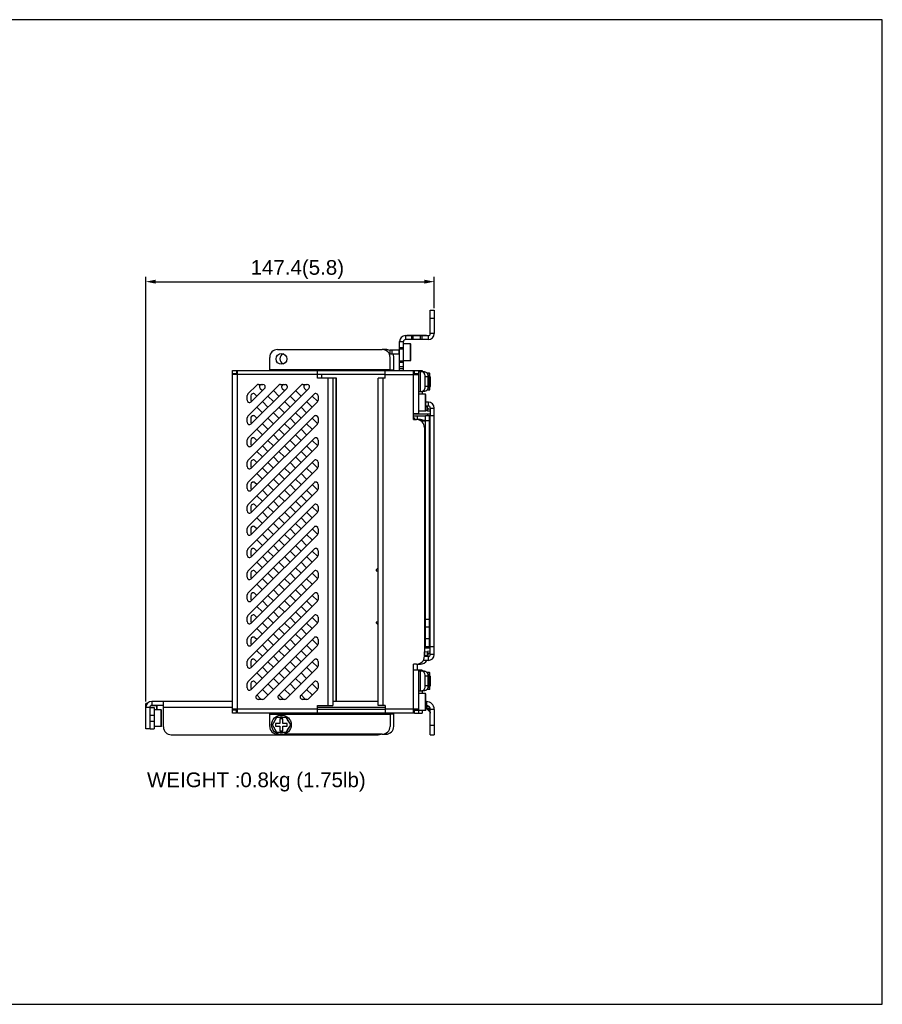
# Model space of a CAD drawing. Header units: millimetres. Extents: x 5740 to 7888, y -1457 to 417.
# Tile 55 of 120: x 6298 to 6739, y -151 to 352. Entities that reach past the tile are written whole.
import ezdxf

# ---------------------------------------------------------------- set-up
doc = ezdxf.new("R2010")
doc.units = ezdxf.units.MM
doc.header["$LTSCALE"] = 23.1
doc.header["$PDMODE"] = 3
doc.header["$PDSIZE"] = 0.31
doc.layers.get('0').update_dxf_attribs({"linetype": 'CONTINUOUS'})
doc.layers.get('Defpoints').update_dxf_attribs({"linetype": 'CONTINUOUS'})
doc.layers.add('TEXT', color=7, linetype='CONTINUOUS')
doc.styles.get("Standard").update_dxf_attribs({"font": 'arial.ttf'})
doc.dimstyles.new('DIMSTYLE_2$0', dxfattribs={"dimtxt": 2.5, "dimasz": 3, "dimexe": 0.18, "dimexo": 0.0625, "dimgap": 0.09, "dimtad": 1, "dimdec": 0, "dimdsep": 46, "dimtxsty": 'Standard', "dimblk": '_FILLED', "dimcen": 0.09, "dimadec": 0, "dimazin": 0, "dimtp": 0.01, "dimtm": 0.01, "dimtfac": 1, "dimtdec": 0, "dimtofl": 0, "dimtmove": 0, "dimatfit": 3, "dimldrblk": '_FILLED', "dimfxl": 0, "dimtolj": 1, "dimarcsym": 0})

# ---------------------------------------------------------------- blocks, each defined once
blk = doc.blocks.new('_FILLED')
at = {"color": 0, "linetype": 'ByBlock'}
blk.add_solid([(0, 0), (-1, 0.2), (-1, -0.2)], dxfattribs=at)
blk = doc.blocks.new('*D476')
at = {"color": 0, "linetype": 'Continuous', "lineweight": -2}
for p, q in [((6362.51, 4.07), (6362.51, 221.09)), ((6367.51, 218.59), (6504.91, 218.59)), ((6509.91, 205.02), (6509.91, 221.09))]:
    blk.add_line(p, q, dxfattribs=at)
at = {"layer": 'Defpoints', "color": 0, "linetype": 'Continuous'}
for p in [(6509.91, 218.59), (6509.91, 204.02), (6362.51, 3.07)]:
    blk.add_point(p, dxfattribs=at)
at = {"color": 0, "linetype": 'Continuous', "lineweight": -2, "xscale": 5, "yscale": 5, "zscale": 5, "rotation": 180}
blk.add_blockref('_FILLED', (6362.51, 218.59), dxfattribs=at)
at = {"color": 0, "linetype": 'Continuous', "lineweight": -2, "xscale": 5, "yscale": 5, "zscale": 5}
blk.add_blockref('_FILLED', (6509.91, 218.59), dxfattribs=at)
at = {"color": 0, "linetype": 'Continuous', "insert": (6439.94, 224.76), "char_height": 7.5, "attachment_point": 5}
blk.add_mtext('\\A1;147.4(5.8)', dxfattribs=at)

msp = doc.modelspace()

# ---------------------------------------------------------------- linework, layer by layer
at = {"color": 0}
for p, q in [((6507.914, 192.025), (6507.914, 204.025)), ((6507.914, 204.025), (6509.914, 204.025)), ((6509.914, 204.025), (6509.914, 192.025)), ((6507.914, 200.025), (6509.914, 200.025)), ((6495.914, 191.225), (6495.914, 191.025)), ((6495.914, 191.225), (6505.914, 191.225)), ((6496.914, 191.225), (6496.914, 191.025)), ((6504.914, 191.225), (6504.914, 191.025)), ((6505.914, 191.225), (6505.914, 191.025)), ((6509.914, 192.025), (6507.914, 192.025)), ((6492.214, 173.125), (6492.214, 188.025)), ((6492.214, 188.025), (6494.214, 188.025)), ((6494.214, 173.125), (6494.214, 188.025)), ((6497.814, 186.845), (6494.214, 186.845)), ((6495.214, 191.025), (6495.214, 189.025)), ((6495.214, 191.025), (6506.914, 191.025)), ((6506.914, 189.025), (6495.214, 189.025)), ((6497.814, 178.205), (6497.814, 186.845)), ((6498.014, 186.645), (6497.814, 186.845)), ((6498.014, 178.405), (6498.014, 186.645)), ((6498.414, 189.025), (6498.414, 191.025)), ((6499.214, 189.025), (6499.214, 191.025)), ((6502.914, 189.025), (6502.914, 191.025)), ((6503.714, 189.025), (6503.714, 191.025)), ((6506.914, 189.025), (6506.914, 191.025)), ((6429.814, 183.925), (6483.314, 183.925)), ((6485.214, 183.925), (6483.314, 183.925)), ((6487.214, 183.525), (6487.214, 181.525)), ((6492.014, 183.525), (6487.214, 183.525)), ((6492.014, 181.525), (6487.214, 181.525)), ((6488.214, 183.525), (6488.214, 181.525)), ((6492.014, 181.525), (6492.014, 183.525)), ((6494.214, 184.825), (6492.214, 184.825)), ((6494.214, 184.025), (6492.214, 184.025)), ((6425.814, 173.125), (6425.814, 179.925)), ((6487.314, 173.125), (6487.314, 179.925)), ((6489.214, 173.125), (6489.214, 179.925)), ((6494.214, 178.025), (6492.214, 178.025)), ((6494.214, 177.225), (6492.214, 177.225)), ((6497.814, 178.205), (6494.214, 178.205)), ((6497.814, 178.205), (6498.014, 178.405)), ((6406.814, -1.875), (6406.814, 173.125)), ((6406.814, 173.125), (6408.814, 173.125)), ((6406.814, 171.625), (6408.814, 171.625)), ((6450.314, 171.125), (6406.814, 171.125)), ((6408.814, 173.125), (6408.814, 171.125)), ((6408.814, 173.125), (6409.314, 173.125)), ((6409.314, -1.875), (6409.314, 173.125)), ((6409.314, 173.125), (6499.314, 173.125)), ((6487.314, 173.625), (6425.814, 173.625)), ((6450.314, 169.225), (6450.314, 173.125)), ((6484.814, 171.125), (6450.314, 171.125)), ((6452.214, 171.125), (6452.214, 169.225)), ((6484.814, 169.225), (6484.814, 173.125)), ((6484.814, 171.125), (6501.814, 171.125)), ((6487.314, 173.625), (6489.214, 173.625)), ((6494.214, 175.025), (6492.214, 175.025)), ((6494.214, 174.025), (6492.214, 174.025)), ((6499.314, 148.125), (6499.314, 173.125)), ((6499.314, 173.125), (6499.814, 173.125)), ((6499.314, 172.525), (6499.814, 172.525)), ((6499.814, 171.125), (6499.814, 173.125)), ((6499.814, 173.125), (6501.814, 173.125)), ((6499.814, 171.625), (6501.814, 171.625)), ((6501.814, 173.125), (6501.814, 151.125)), ((6501.814, 173.125), (6503.714, 173.125)), ((6503.581, 172.525), (6501.814, 172.525)), ((6502.692, 172.525), (6502.692, 162.525)), ((6504.996, 172.525), (6503.581, 172.525)), ((6503.714, 173.125), (6503.714, 172.525)), ((6507.414, 171.845), (6506.205, 171.845)), ((6507.414, 163.205), (6507.414, 171.845)), ((6507.614, 171.645), (6507.414, 171.845)), ((6507.614, 163.405), (6507.614, 171.645)), ((6420.096, 166.125), (6422.358, 166.125)), ((6431.409, 166.125), (6433.672, 166.125)), ((6442.723, 166.125), (6444.986, 166.125)), ((6458.056, 169.225), (6450.314, 169.225)), ((6455.556, 169.225), (6455.556, 2.025)), ((6458.056, 169.225), (6458.056, 2.025)), ((6459.956, 169.225), (6458.056, 169.225)), ((6459.87, 4.025), (6459.87, 169.225)), ((6459.956, 4.025), (6459.956, 169.225)), ((6481.314, 2.025), (6481.314, 169.225)), ((6484.814, 169.225), (6481.314, 169.225)), ((6483.814, 2.025), (6483.814, 169.225)), ((6505.349, 165.025), (6505.349, 170.025)), ((6506.763, 170.025), (6505.349, 170.025)), ((6506.763, 165.025), (6506.763, 170.025)), ((6507.614, 170.025), (6508.014, 170.025)), ((6508.014, 165.025), (6508.014, 170.025)), ((6414.665, 161.191), (6419.247, 165.773)), ((6414.665, 149.878), (6430.561, 165.773)), ((6414.665, 138.564), (6441.875, 165.773)), ((6414.665, 127.25), (6448.507, 161.092)), ((6423.207, 164.076), (6416.362, 157.232)), ((6434.521, 164.076), (6416.362, 145.918)), ((6445.834, 164.076), (6416.362, 134.604)), ((6419.245, 160.114), (6418.262, 161.096)), ((6420.939, 164.076), (6422.073, 162.942)), ((6430.558, 160.114), (6427.73, 162.942)), ((6432.253, 164.076), (6433.387, 162.942)), ((6441.872, 160.114), (6439.044, 162.942)), ((6443.566, 164.076), (6444.7, 162.942)), ((6501.814, 162.525), (6503.581, 162.525)), ((6505.414, 161.045), (6501.814, 161.045)), ((6504.996, 162.525), (6503.581, 162.525)), ((6503.714, 162.525), (6503.714, 161.045)), ((6506.763, 165.025), (6505.349, 165.025)), ((6505.414, 152.405), (6505.414, 161.045)), ((6505.614, 160.845), (6505.414, 161.045)), ((6507.414, 163.205), (6506.205, 163.205)), ((6507.414, 163.205), (6507.614, 163.405)), ((6507.614, 165.025), (6508.014, 165.025)), ((6414.314, 158.08), (6414.314, 160.343)), ((6416.214, 160.248), (6416.214, 157.985)), ((6450.204, 157.132), (6416.362, 123.291)), ((6424.901, 154.457), (6422.073, 157.286)), ((6424.901, 160.114), (6427.73, 157.286)), ((6436.215, 154.457), (6433.387, 157.286)), ((6436.215, 160.114), (6439.044, 157.286)), ((6447.529, 154.457), (6444.7, 157.286)), ((6447.529, 160.114), (6450.357, 157.286)), ((6450.556, 160.244), (6450.556, 157.981)), ((6505.614, 152.605), (6505.614, 160.845)), ((6506.914, 157.025), (6505.614, 157.025)), ((6506.914, 155.025), (6506.914, 157.025)), ((6419.245, 154.457), (6422.073, 151.629)), ((6430.558, 148.8), (6427.73, 151.629)), ((6430.558, 154.457), (6433.387, 151.629)), ((6441.872, 148.8), (6439.044, 151.629)), ((6441.872, 154.457), (6444.7, 151.629)), ((6501.814, 151.125), (6499.314, 151.125)), ((6505.414, 152.405), (6501.814, 152.405)), ((6501.914, 152.405), (6501.914, 150.825)), ((6505.614, 152.605), (6505.414, 152.405)), ((6506.414, 152.725), (6505.611, 152.704)), ((6506.914, 155.025), (6505.614, 155.025)), ((6505.614, 154.704), (6506.414, 154.725)), ((6506.414, 152.417), (6506.414, 154.725)), ((6507.914, 153.29), (6506.414, 153.368)), ((6507.914, 152.339), (6506.414, 152.417)), ((6507.914, 154.025), (6509.914, 154.025)), ((6507.914, 154.025), (6507.914, 150.825)), ((6509.914, 28.025), (6509.914, 154.025)), ((6414.314, 146.766), (6414.314, 149.029)), ((6414.665, 115.937), (6448.507, 149.779)), ((6416.214, 148.934), (6416.214, 146.671)), ((6419.245, 148.8), (6418.262, 149.783)), ((6424.901, 143.143), (6422.073, 145.972)), ((6424.901, 148.8), (6427.73, 145.972)), ((6436.215, 143.143), (6433.387, 145.972)), ((6436.215, 148.8), (6439.044, 145.972)), ((6447.529, 143.143), (6444.7, 145.972)), ((6447.529, 148.8), (6450.357, 145.972)), ((6450.556, 148.93), (6450.556, 146.667)), ((6507.914, 150.825), (6499.314, 150.825)), ((6505.414, 149.825), (6499.314, 149.825)), ((6499.314, 149.025), (6499.914, 149.025)), ((6499.314, 148.125), (6500.914, 148.125)), ((6499.914, 149.025), (6499.914, 148.125)), ((6501.214, 149.825), (6501.214, 148.125)), ((6502.814, 148.125), (6501.214, 148.125)), ((6505.414, 147.225), (6503.437, 147.225)), ((6509.914, 150.025), (6505.414, 150.025)), ((6505.414, 32.025), (6505.414, 150.025)), ((6507.414, 147.525), (6505.414, 147.525)), ((6506.492, 150.825), (6506.492, 150.025)), ((6507.414, 32.025), (6507.414, 150.025)), ((6507.614, 150.025), (6507.614, 32.025)), ((6507.714, 32.025), (6507.714, 150.025)), ((6507.914, 150.825), (6507.914, 150.025)), ((6450.204, 145.819), (6416.362, 111.977)), ((6419.245, 143.143), (6422.073, 140.315)), ((6430.558, 143.143), (6433.387, 140.315)), ((6441.872, 143.143), (6444.7, 140.315)), ((6504.914, 144.125), (6504.914, 27.125)), ((6505.414, 141.825), (6504.914, 141.825)), ((6414.314, 135.453), (6414.314, 137.716)), ((6414.665, 104.623), (6448.507, 138.465)), ((6416.214, 137.62), (6416.214, 135.358)), ((6419.245, 137.487), (6418.262, 138.469)), ((6424.901, 137.487), (6427.73, 134.658)), ((6430.558, 137.487), (6427.73, 140.315)), ((6436.215, 137.487), (6439.044, 134.658)), ((6441.872, 137.487), (6439.044, 140.315)), ((6447.529, 137.487), (6450.357, 134.658)), ((6450.556, 137.616), (6450.556, 135.354)), ((6450.204, 134.505), (6416.362, 100.663)), ((6419.245, 131.83), (6422.073, 129.001)), ((6424.901, 131.83), (6422.073, 134.658)), ((6430.558, 131.83), (6433.387, 129.001)), ((6436.215, 131.83), (6433.387, 134.658)), ((6441.872, 131.83), (6444.7, 129.001)), ((6447.529, 131.83), (6444.7, 134.658)), ((6414.314, 124.139), (6414.314, 126.402)), ((6414.665, 93.309), (6448.507, 127.151)), ((6416.214, 126.307), (6416.214, 124.044)), ((6419.245, 126.173), (6418.262, 127.155)), ((6424.901, 126.173), (6427.73, 123.344)), ((6430.558, 126.173), (6427.73, 129.001)), ((6436.215, 126.173), (6439.044, 123.344)), ((6441.872, 126.173), (6439.044, 129.001)), ((6447.529, 126.173), (6450.357, 123.344)), ((6450.556, 126.303), (6450.556, 124.04)), ((6450.204, 123.191), (6416.362, 89.349)), ((6424.901, 120.516), (6422.073, 123.344)), ((6436.215, 120.516), (6433.387, 123.344)), ((6447.529, 120.516), (6444.7, 123.344)), ((6414.665, 81.996), (6448.507, 115.837)), ((6419.245, 114.859), (6418.262, 115.842)), ((6419.245, 120.516), (6422.073, 117.688)), ((6430.558, 114.859), (6427.73, 117.688)), ((6430.558, 120.516), (6433.387, 117.688)), ((6441.872, 114.859), (6439.044, 117.688)), ((6441.872, 120.516), (6444.7, 117.688)), ((6414.314, 112.825), (6414.314, 115.088)), ((6416.214, 114.993), (6416.214, 112.73)), ((6450.204, 111.878), (6416.362, 78.036)), ((6424.901, 109.202), (6422.073, 112.031)), ((6424.901, 114.859), (6427.73, 112.031)), ((6436.215, 109.202), (6433.387, 112.031)), ((6436.215, 114.859), (6439.044, 112.031)), ((6447.529, 109.202), (6444.7, 112.031)), ((6447.529, 114.859), (6450.357, 112.031)), ((6450.556, 114.989), (6450.556, 112.726)), ((6419.245, 109.202), (6422.073, 106.374)), ((6430.558, 103.545), (6427.73, 106.374)), ((6430.558, 109.202), (6433.387, 106.374)), ((6441.872, 103.545), (6439.044, 106.374)), ((6441.872, 109.202), (6444.7, 106.374)), ((6505.414, 109.025), (6504.914, 109.025)), ((6414.314, 101.512), (6414.314, 103.774)), ((6414.665, 70.682), (6448.507, 104.524)), ((6416.214, 103.679), (6416.214, 101.417)), ((6419.245, 103.545), (6418.262, 104.528)), ((6424.901, 97.889), (6422.073, 100.717)), ((6424.901, 103.545), (6427.73, 100.717)), ((6436.215, 97.889), (6433.387, 100.717)), ((6436.215, 103.545), (6439.044, 100.717)), ((6447.529, 97.889), (6444.7, 100.717)), ((6447.529, 103.545), (6450.357, 100.717)), ((6450.556, 103.675), (6450.556, 101.412)), ((6505.414, 103.625), (6504.914, 103.625)), ((6450.204, 100.564), (6416.362, 66.722)), ((6419.245, 97.889), (6422.073, 95.06)), ((6430.558, 97.889), (6433.387, 95.06)), ((6441.872, 97.889), (6444.7, 95.06)), ((6505.414, 97.225), (6504.914, 97.225)), ((6414.314, 90.198), (6414.314, 92.461)), ((6414.665, 59.368), (6448.507, 93.21)), ((6416.214, 92.366), (6416.214, 90.103)), ((6419.245, 92.232), (6418.262, 93.214)), ((6424.901, 92.232), (6427.73, 89.403)), ((6430.558, 92.232), (6427.73, 95.06)), ((6436.215, 92.232), (6439.044, 89.403)), ((6441.872, 92.232), (6439.044, 95.06)), ((6447.529, 92.232), (6450.357, 89.403)), ((6450.556, 92.361), (6450.556, 90.099)), ((6505.414, 91.825), (6504.914, 91.825)), ((6450.204, 89.25), (6416.362, 55.408)), ((6419.245, 86.575), (6422.073, 83.747)), ((6424.901, 86.575), (6422.073, 89.403)), ((6430.558, 86.575), (6433.387, 83.747)), ((6436.215, 86.575), (6433.387, 89.403)), ((6441.872, 86.575), (6444.7, 83.747)), ((6447.529, 86.575), (6444.7, 89.403)), ((6414.314, 78.884), (6414.314, 81.147)), ((6414.665, 48.054), (6448.507, 81.896)), ((6416.214, 81.052), (6416.214, 78.789)), ((6419.245, 80.918), (6418.262, 81.9)), ((6424.901, 80.918), (6427.73, 78.09)), ((6430.558, 80.918), (6427.73, 83.747)), ((6436.215, 80.918), (6439.044, 78.09)), ((6441.872, 80.918), (6439.044, 83.747)), ((6447.529, 80.918), (6450.357, 78.09)), ((6450.556, 81.048), (6450.556, 78.785)), ((6450.204, 77.937), (6416.362, 44.095)), ((6424.901, 75.261), (6422.073, 78.09)), ((6436.215, 75.261), (6433.387, 78.09)), ((6447.529, 75.261), (6444.7, 78.09)), ((6414.665, 36.741), (6448.507, 70.583)), ((6419.245, 69.604), (6418.262, 70.587)), ((6419.245, 75.261), (6422.073, 72.433)), ((6430.558, 69.604), (6427.73, 72.433)), ((6430.558, 75.261), (6433.387, 72.433)), ((6441.872, 69.604), (6439.044, 72.433)), ((6441.872, 75.261), (6444.7, 72.433)), ((6480.305, 71.295), (6481.314, 72.405)), ((6480.305, 71.295), (6480.305, 70.787)), ((6480.305, 70.787), (6481.314, 70.787)), ((6414.314, 67.571), (6414.314, 69.833)), ((6416.214, 69.738), (6416.214, 67.475)), ((6450.204, 66.623), (6416.362, 32.781)), ((6424.901, 63.948), (6422.073, 66.776)), ((6424.901, 69.604), (6427.73, 66.776)), ((6436.215, 63.948), (6433.387, 66.776)), ((6436.215, 69.604), (6439.044, 66.776)), ((6447.529, 63.948), (6444.7, 66.776)), ((6447.529, 69.604), (6450.357, 66.776)), ((6450.556, 69.734), (6450.556, 67.471)), ((6419.245, 63.948), (6422.073, 61.119)), ((6430.558, 58.291), (6427.73, 61.119)), ((6430.558, 63.948), (6433.387, 61.119)), ((6441.872, 58.291), (6439.044, 61.119)), ((6441.872, 63.948), (6444.7, 61.119)), ((6414.314, 56.257), (6414.314, 58.52)), ((6414.665, 25.427), (6448.507, 59.269)), ((6416.214, 58.424), (6416.214, 56.162)), ((6419.245, 58.291), (6418.262, 59.273)), ((6424.901, 52.634), (6422.073, 55.462)), ((6424.901, 58.291), (6427.73, 55.462)), ((6436.215, 52.634), (6433.387, 55.462)), ((6436.215, 58.291), (6439.044, 55.462)), ((6447.529, 52.634), (6444.7, 55.462)), ((6447.529, 58.291), (6450.357, 55.462)), ((6450.556, 58.42), (6450.556, 56.158)), ((6450.204, 55.309), (6416.362, 21.467)), ((6419.245, 52.634), (6422.073, 49.805)), ((6430.558, 52.634), (6433.387, 49.805)), ((6441.872, 52.634), (6444.7, 49.805)), ((6414.314, 44.943), (6414.314, 47.206)), ((6414.665, 14.113), (6448.507, 47.955)), ((6416.214, 47.111), (6416.214, 44.848)), ((6419.245, 46.977), (6418.262, 47.959)), ((6424.901, 46.977), (6427.73, 44.149)), ((6430.558, 46.977), (6427.73, 49.805)), ((6436.215, 46.977), (6439.044, 44.149)), ((6441.872, 46.977), (6439.044, 49.805)), ((6447.529, 46.977), (6450.357, 44.149)), ((6450.556, 47.107), (6450.556, 44.844)), ((6507.414, 46.025), (6505.414, 46.025)), ((6450.204, 43.995), (6416.362, 10.153)), ((6419.245, 41.32), (6422.073, 38.492)), ((6424.901, 41.32), (6422.073, 44.149)), ((6430.558, 41.32), (6433.387, 38.492)), ((6436.215, 41.32), (6433.387, 44.149)), ((6441.872, 41.32), (6444.7, 38.492)), ((6447.529, 41.32), (6444.7, 44.149)), ((6481.314, 44.498), (6480.305, 44.498)), ((6480.305, 44.498), (6480.305, 44.244)), ((6480.305, 44.244), (6481.314, 43.135)), ((6507.414, 42.025), (6505.414, 42.025)), ((6414.314, 33.629), (6414.314, 35.892)), ((6416.214, 35.797), (6416.214, 33.534)), ((6419.245, 35.663), (6418.262, 36.646)), ((6419.039, 7.173), (6448.507, 36.641)), ((6424.901, 35.663), (6427.73, 32.835)), ((6430.558, 35.663), (6427.73, 38.492)), ((6436.215, 35.663), (6439.044, 32.835)), ((6441.872, 35.663), (6439.044, 38.492)), ((6447.529, 35.663), (6450.357, 32.835)), ((6450.556, 35.793), (6450.556, 33.53)), ((6505.414, 39.725), (6504.914, 39.725)), ((6507.414, 36.025), (6505.414, 36.025)), ((6424.901, 30.006), (6422.073, 32.835)), ((6450.204, 32.682), (6422.999, 5.476)), ((6436.215, 30.006), (6433.387, 32.835)), ((6447.529, 30.006), (6444.7, 32.835)), ((6505.414, 34.325), (6504.914, 34.325)), ((6505.414, 32.225), (6504.914, 32.225)), ((6507.914, 31.225), (6504.914, 31.225)), ((6509.914, 32.025), (6505.414, 32.025)), ((6506.492, 32.025), (6506.492, 31.225)), ((6507.914, 28.025), (6507.914, 32.025)), ((6419.245, 24.35), (6418.262, 25.332)), ((6419.245, 30.006), (6422.073, 27.178)), ((6430.558, 24.35), (6427.73, 27.178)), ((6430.353, 7.173), (6448.507, 25.328)), ((6430.558, 30.006), (6433.387, 27.178)), ((6441.872, 24.35), (6439.044, 27.178)), ((6441.872, 30.006), (6444.7, 27.178)), ((6506.414, 29.325), (6504.914, 29.364)), ((6506.414, 27.325), (6504.914, 27.364)), ((6505.23, 27.356), (6504.914, 27.277)), ((6506.914, 27.025), (6504.914, 27.025)), ((6504.992, 27.362), (6504.992, 29.362)), ((6507.914, 29.711), (6506.414, 29.633)), ((6506.414, 27.325), (6506.414, 29.633)), ((6507.914, 28.76), (6506.414, 28.682)), ((6506.814, 27.125), (6506.814, 28.213)), ((6506.914, 25.025), (6506.914, 27.025)), ((6509.914, 28.025), (6507.914, 28.025)), ((6414.314, 22.316), (6414.314, 24.578)), ((6416.214, 24.483), (6416.214, 22.221)), ((6424.901, 18.693), (6422.073, 21.521)), ((6424.901, 24.35), (6427.73, 21.521)), ((6436.215, 18.693), (6433.387, 21.521)), ((6450.204, 21.368), (6434.313, 5.476)), ((6436.215, 24.35), (6439.044, 21.521)), ((6447.529, 18.693), (6444.7, 21.521)), ((6447.529, 24.35), (6450.357, 21.521)), ((6450.556, 24.479), (6450.556, 22.217)), ((6500.914, 23.125), (6499.314, 23.125)), ((6499.314, -1.875), (6499.314, 23.125)), ((6501.214, 23.125), (6502.814, 23.125)), ((6501.214, 23.125), (6501.214, 20.125)), ((6506.914, 25.025), (6504.314, 25.025)), ((6419.245, 18.693), (6422.073, 15.864)), ((6430.558, 13.036), (6427.73, 15.864)), ((6430.558, 18.693), (6433.387, 15.864)), ((6441.872, 13.036), (6439.044, 15.864)), ((6441.872, 18.693), (6444.7, 15.864)), ((6501.814, 20.125), (6499.314, 20.125)), ((6503.714, 20.125), (6501.814, 20.125)), ((6501.814, 20.125), (6501.814, -1.875)), ((6503.581, 19.525), (6501.814, 19.525)), ((6502.692, 19.525), (6502.692, 9.525)), ((6504.996, 19.525), (6503.581, 19.525)), ((6503.714, 20.125), (6503.714, 19.525)), ((6506.763, 17.025), (6505.349, 17.025)), ((6505.349, 12.025), (6505.349, 17.025)), ((6507.414, 18.845), (6506.205, 18.845)), ((6506.763, 12.025), (6506.763, 17.025)), ((6507.614, 18.645), (6507.414, 18.845)), ((6507.414, 10.205), (6507.414, 18.845)), ((6507.614, 10.405), (6507.614, 18.645)), ((6507.614, 17.025), (6508.014, 17.025)), ((6508.014, 12.025), (6508.014, 17.025)), ((6414.314, 11.002), (6414.314, 13.265)), ((6416.214, 13.17), (6416.214, 10.907)), ((6419.245, 13.036), (6418.262, 14.018)), ((6424.901, 7.379), (6422.073, 10.207)), ((6424.901, 13.036), (6427.73, 10.207)), ((6436.215, 7.379), (6433.387, 10.207)), ((6436.215, 13.036), (6439.044, 10.207)), ((6441.666, 7.173), (6448.507, 14.014)), ((6447.529, 7.379), (6444.7, 10.207)), ((6447.529, 13.036), (6450.357, 10.207)), ((6450.556, 13.166), (6450.556, 10.903)), ((6506.763, 12.025), (6505.349, 12.025)), ((6507.414, 10.205), (6506.205, 10.205)), ((6507.414, 10.205), (6507.614, 10.405)), ((6507.614, 12.025), (6508.014, 12.025)), ((6419.245, 7.379), (6421.147, 5.476)), ((6422.15, 5.125), (6419.888, 5.125)), ((6430.558, 7.379), (6432.461, 5.476)), ((6433.464, 5.125), (6431.201, 5.125)), ((6441.872, 7.379), (6443.775, 5.476)), ((6444.778, 5.125), (6442.515, 5.125)), ((6450.204, 10.054), (6445.626, 5.476)), ((6501.814, 9.525), (6503.581, 9.525)), ((6505.414, 8.045), (6501.814, 8.045)), ((6504.996, 9.525), (6503.581, 9.525)), ((6503.714, 9.525), (6503.714, 8.045)), ((6505.614, 7.845), (6505.414, 8.045)), ((6505.414, -0.595), (6505.414, 8.045)), ((6505.614, -0.395), (6505.614, 7.845)), ((6363.328, 3.075), (6362.514, 3.075)), ((6362.514, -9.975), (6362.514, 3.075)), ((6364.714, 1.025), (6362.514, 1.025)), ((6364.514, 1.025), (6364.514, -9.975)), ((6364.714, 1.025), (6366.714, 1.025)), ((6364.714, -9.975), (6364.714, 1.025)), ((6368.114, 1.845), (6364.946, 1.845)), ((6406.814, 4.025), (6365.514, 4.025)), ((6365.514, 4.025), (6365.514, 2.025)), ((6371.514, 2.025), (6365.514, 2.025)), ((6366.714, 1.025), (6366.714, -9.975)), ((6368.314, 1.645), (6368.114, 1.845)), ((6368.114, -0.155), (6368.114, 1.845)), ((6368.314, -0.155), (6368.314, 1.645)), ((6371.514, -8.975), (6371.514, 4.025)), ((6406.814, 1.025), (6371.514, 1.025)), ((6450.314, 0.125), (6406.814, 0.125)), ((6408.814, -1.875), (6408.814, 0.125)), ((6450.314, 2.025), (6458.056, 2.025)), ((6450.314, -1.875), (6450.314, 2.025)), ((6484.814, 1.025), (6450.314, 1.025)), ((6450.314, 0.125), (6484.814, 0.125)), ((6481.314, 4.025), (6458.056, 4.025)), ((6484.814, 2.025), (6481.314, 2.025)), ((6484.814, 2.025), (6484.814, -1.875)), ((6501.814, 0.125), (6484.814, 0.125)), ((6499.814, -1.875), (6499.814, 0.125)), ((6505.679, 1.555), (6505.613, 1.566)), ((6505.614, 4.025), (6505.914, 4.025)), ((6505.914, 2.025), (6505.614, 2.025)), ((6505.614, 0.733), (6507.621, -1.274)), ((6506.443, 1.555), (6505.679, 1.555)), ((6505.679, 1.555), (6507.443, -0.21)), ((6505.914, 4.025), (6505.914, 2.025)), ((6507.443, -0.21), (6507.443, 0.555)), ((6509.914, 0.025), (6507.914, 0.025)), ((6507.914, -12.975), (6507.914, 0.025)), ((6509.914, 0.025), (6509.914, -12.975)), ((6364.714, -2.975), (6366.714, -2.975)), ((6370.314, -0.155), (6366.714, -0.155)), ((6370.514, -0.355), (6370.314, -0.155)), ((6370.314, -8.795), (6370.314, -0.155)), ((6370.514, -8.595), (6370.514, -0.355)), ((6408.814, -0.375), (6406.814, -0.375)), ((6408.814, -1.875), (6406.814, -1.875)), ((6499.314, -1.875), (6409.314, -1.875)), ((6425.814, -8.675), (6425.814, -1.875)), ((6425.814, -2.375), (6487.314, -2.375)), ((6427.253, -7.875), (6429.533, -3.925)), ((6429.533, -3.925), (6434.094, -3.925)), ((6432.564, -4.875), (6431.064, -4.875)), ((6431.064, -4.875), (6431.064, -7.125)), ((6432.564, -7.125), (6432.564, -4.875)), ((6434.094, -3.925), (6436.375, -7.875)), ((6487.314, -1.875), (6487.314, -8.675)), ((6489.214, -2.375), (6487.314, -2.375)), ((6489.214, -8.675), (6489.214, -1.875)), ((6499.814, -1.875), (6499.314, -1.875)), ((6499.814, -0.375), (6501.814, -0.375)), ((6499.814, -1.875), (6501.814, -1.875)), ((6505.414, -0.595), (6501.814, -0.595)), ((6501.814, -1.875), (6503.714, -1.875)), ((6503.714, -0.595), (6503.714, -1.875)), ((6505.614, -0.395), (6505.414, -0.595)), ((6507.621, -1.274), (6507.443, -0.21)), ((6507.621, -1.274), (6507.676, -1.334)), ((6507.675, -1.333), (6507.76, -1.448)), ((6507.747, -1.431), (6507.789, -1.504)), ((6507.759, -1.447), (6507.76, -1.448)), ((6507.759, -1.447), (6507.826, -1.572)), ((6507.76, -1.448), (6507.826, -1.571)), ((6507.818, -1.557), (6507.869, -1.684)), ((6507.825, -1.57), (6507.874, -1.703)), ((6507.851, -1.639), (6507.874, -1.703)), ((6507.869, -1.684), (6507.871, -1.693)), ((6364.714, -9.975), (6362.514, -9.975)), ((6364.714, -5.975), (6366.714, -5.975)), ((6364.714, -9.975), (6366.714, -9.975)), ((6370.314, -8.795), (6366.714, -8.795)), ((6370.314, -8.795), (6370.514, -8.595)), ((6429.533, -11.825), (6427.253, -7.875)), ((6431.064, -7.125), (6428.814, -7.125)), ((6428.814, -7.125), (6428.814, -8.625)), ((6428.814, -8.625), (6431.064, -8.625)), ((6431.064, -8.625), (6431.064, -10.875)), ((6434.814, -7.125), (6432.564, -7.125)), ((6432.564, -8.625), (6434.814, -8.625)), ((6432.564, -10.875), (6432.564, -8.625)), ((6436.375, -7.875), (6434.094, -11.825)), ((6434.814, -8.625), (6434.814, -7.125)), ((6507.914, -7.975), (6509.914, -7.975)), ((6375.514, -12.975), (6481.214, -12.975)), ((6434.094, -11.825), (6429.533, -11.825)), ((6430.414, -12.675), (6429.814, -12.675)), ((6431.064, -10.875), (6432.564, -10.875)), ((6483.314, -12.675), (6433.213, -12.675)), ((6483.314, -12.675), (6485.214, -12.675)), ((6507.914, -12.975), (6509.914, -12.975))]:
    msp.add_line(p, q, dxfattribs=at)
for points in [[(6507.621, -1.274), (6507.621, -1.274), (6507.62, -1.27), (6507.618, -1.258), (6507.615, -1.239)], [(6507.874, -1.702), (6507.903, -1.839), (6507.914, -1.978)]]:
    msp.add_lwpolyline(points, dxfattribs=at)
for centre, radius in [((6431.814, 179.125), 2.75), ((6431.814, -7.875), 5)]:
    msp.add_circle(centre, radius, dxfattribs=at)
for centre, radius, start, end in [((6506.914, 192.025), 3, 270, 0), ((6506.914, 192.025), 1, 270, 0), ((6495.214, 188.025), 3, 90, 180), ((6495.214, 188.025), 1, 90, 180), ((6429.814, 179.925), 4, 90, 180), ((6433.714, 179.125), 2.75, 110.22274, 249.77726), ((6483.314, 179.925), 4, 0, 90), ((6485.214, 179.925), 4, 60, 90), ((6485.214, 179.925), 4, 0, 23.5998), ((6492.014, 183.725), 2.2, 270, 275.22949), ((6420.096, 164.925), 1.2, 90, 135), ((6421.788, 164.925), 1.2, 90, 225), ((6422.358, 164.925), 1.2, 315, 90), ((6431.409, 164.925), 1.2, 90, 135), ((6433.101, 164.925), 1.2, 90, 225), ((6433.672, 164.925), 1.2, 315, 90), ((6442.723, 164.925), 1.2, 90, 135), ((6444.415, 164.925), 1.2, 90, 225), ((6444.986, 164.925), 1.2, 315, 90), ((6415.514, 160.343), 1.2, 135, 180), ((6417.414, 160.248), 1.2, 45, 180), ((6449.356, 160.244), 1.2, 0, 135), ((6415.514, 158.08), 1.2, 180, 315), ((6417.414, 157.985), 1.2, 180, 214.88493), ((6449.356, 157.981), 1.2, 315, 0), ((6506.914, 154.025), 3, 0, 90), ((6504.414, 151.29), 3.5, 35.53252, 55.13743), ((6506.914, 154.025), 1, 0, 90), ((6415.514, 149.029), 1.2, 135, 180), ((6415.514, 146.766), 1.2, 180, 315), ((6417.414, 148.934), 1.2, 45, 180), ((6417.414, 146.671), 1.2, 180, 214.88493), ((6449.356, 148.93), 1.2, 0, 135), ((6449.356, 146.667), 1.2, 315, 0), ((6500.914, 144.125), 4, 0, 90), ((6502.814, 144.125), 4, 50.84958, 90), ((6415.514, 137.716), 1.2, 135, 180), ((6417.414, 137.62), 1.2, 45, 180), ((6449.356, 137.616), 1.2, 0, 135), ((6415.514, 135.453), 1.2, 180, 315), ((6417.414, 135.358), 1.2, 180, 214.88493), ((6449.356, 135.354), 1.2, 315, 0), ((6415.514, 126.402), 1.2, 135, 180), ((6417.414, 126.307), 1.2, 45, 180), ((6449.356, 126.303), 1.2, 0, 135), ((6415.514, 124.139), 1.2, 180, 315), ((6417.414, 124.044), 1.2, 180, 214.88493), ((6449.356, 124.04), 1.2, 315, 0), ((6415.514, 115.088), 1.2, 135, 180), ((6417.414, 114.993), 1.2, 45, 180), ((6449.356, 114.989), 1.2, 0, 135), ((6415.514, 112.825), 1.2, 180, 315), ((6417.414, 112.73), 1.2, 180, 214.88493), ((6449.356, 112.726), 1.2, 315, 0), ((6415.514, 103.774), 1.2, 135, 180), ((6415.514, 101.512), 1.2, 180, 315), ((6417.414, 103.679), 1.2, 45, 180), ((6417.414, 101.417), 1.2, 180, 214.88493), ((6449.356, 103.675), 1.2, 0, 135), ((6449.356, 101.412), 1.2, 315, 0), ((6415.514, 92.461), 1.2, 135, 180), ((6417.414, 92.366), 1.2, 45, 180), ((6449.356, 92.361), 1.2, 0, 135), ((6415.514, 90.198), 1.2, 180, 315), ((6417.414, 90.103), 1.2, 180, 214.88493), ((6449.356, 90.099), 1.2, 315, 0), ((6415.514, 81.147), 1.2, 135, 180), ((6417.414, 81.052), 1.2, 45, 180), ((6449.356, 81.048), 1.2, 0, 135), ((6415.514, 78.884), 1.2, 180, 315), ((6417.414, 78.789), 1.2, 180, 214.88493), ((6449.356, 78.785), 1.2, 315, 0), ((6415.514, 69.833), 1.2, 135, 180), ((6417.414, 69.738), 1.2, 45, 180), ((6449.356, 69.734), 1.2, 0, 135), ((6415.514, 67.571), 1.2, 180, 315), ((6417.414, 67.475), 1.2, 180, 214.88493), ((6449.356, 67.471), 1.2, 315, 0), ((6415.514, 58.52), 1.2, 135, 180), ((6415.514, 56.257), 1.2, 180, 315), ((6417.414, 58.424), 1.2, 45, 180), ((6417.414, 56.162), 1.2, 180, 214.88493), ((6449.356, 58.42), 1.2, 0, 135), ((6449.356, 56.158), 1.2, 315, 0), ((6415.514, 47.206), 1.2, 135, 180), ((6417.414, 47.111), 1.2, 45, 180), ((6449.356, 47.107), 1.2, 0, 135), ((6415.514, 44.943), 1.2, 180, 315), ((6417.414, 44.848), 1.2, 180, 214.88493), ((6449.356, 44.844), 1.2, 315, 0), ((6415.514, 35.892), 1.2, 135, 180), ((6417.414, 35.797), 1.2, 45, 180), ((6449.356, 35.793), 1.2, 0, 135), ((6415.514, 33.629), 1.2, 180, 315), ((6417.414, 33.534), 1.2, 180, 214.88493), ((6449.356, 33.53), 1.2, 315, 0), ((6415.514, 24.578), 1.2, 135, 180), ((6417.414, 24.483), 1.2, 45, 180), ((6449.356, 24.479), 1.2, 0, 135), ((6500.914, 27.125), 4, 270, 0), ((6504.414, 30.759), 3.5, 304.86258, 324.46746), ((6502.814, 27.125), 4, 358.62482, 0), ((6506.914, 28.025), 3, 270, 0), ((6506.914, 28.025), 1, 270, 0), ((6415.514, 22.316), 1.2, 180, 315), ((6417.414, 22.221), 1.2, 180, 214.88493), ((6449.356, 22.217), 1.2, 315, 0), ((6502.814, 27.125), 4, 270, 328.30906), ((6415.514, 13.265), 1.2, 135, 180), ((6415.514, 11.002), 1.2, 180, 315), ((6417.414, 13.17), 1.2, 45, 180), ((6417.414, 10.907), 1.2, 180, 214.88493), ((6449.356, 13.166), 1.2, 0, 135), ((6449.356, 10.903), 1.2, 315, 0), ((6419.888, 6.325), 1.2, 135, 270), ((6421.996, 6.325), 1.2, 225, 255), ((6422.15, 6.325), 1.2, 270, 315), ((6431.201, 6.325), 1.2, 135, 270), ((6433.309, 6.325), 1.2, 225, 255), ((6433.464, 6.325), 1.2, 270, 315), ((6442.515, 6.325), 1.2, 135, 270), ((6444.623, 6.325), 1.2, 225, 255), ((6444.778, 6.325), 1.2, 270, 315), ((6365.514, 1.025), 3, 90, 180), ((6365.514, 1.025), 1, 90, 180), ((6504.705, 1.184), 1.041, 26.38665, 29.1756), ((6504.624, 1.144), 1.132, 21.27822, 26.35974), ((6505.914, 0.025), 4, 0, 90), ((6505.914, 0.025), 2, 0, 90), ((6431.814, -7.875), 4, 80.93128, 99.06872), ((6507.033, -1.265), 1.132, 63.64011, 68.72152), ((6507.088, -1.155), 1.009, 58.19703, 63.65809), ((6375.514, -8.975), 4, 180, 270), ((6429.814, -8.675), 4, 180, 270), ((6431.814, -7.875), 4, 140.93128, 159.06872), ((6431.814, -7.875), 4, 200.93128, 219.06872), ((6431.814, -7.875), 4, 20.93128, 39.06872), ((6431.814, -7.875), 4, 320.93128, 339.06872), ((6483.314, -8.675), 4, 270, 0), ((6485.214, -8.675), 4, 270, 0), ((6431.814, -7.875), 4, 260.93128, 279.06872), ((6481.214, -8.975), 4, 270, 292.13866)]:
    msp.add_arc(centre, radius, start, end, dxfattribs=at)
for points, knots in [([(6504.764, 171.883), (6504.614, 172.074), (6504.265, 172.396), (6503.8, 172.525), (6503.581, 172.525)], [0, 0, 0, 0, 0.525999, 1, 1, 1, 1]), ([(6505.349, 170.025), (6505.349, 170.199), (6505.302, 170.852), (6505.061, 171.504), (6504.764, 171.883)], [0, 0, 0, 0, 0.2648835, 1, 1, 1, 1]), ([(6504.996, 172.525), (6505.23, 172.525), (6505.733, 172.373), (6506.309, 171.79), (6506.679, 170.972), (6506.763, 170.347), (6506.763, 170.025)], [0, 0, 0, 0, 0.2094929, 0.4446655, 0.7119947, 1, 1, 1, 1]), ([(6458.261, 169.225), (6458.244, 169.225), (6458.169, 169.218), (6458.1, 169.18), (6458.055, 169.145)], [0, 0, 0, 0, 0.2326402, 1, 1, 1, 1]), ([(6503.581, 162.525), (6503.8, 162.525), (6504.265, 162.654), (6504.614, 162.976), (6504.764, 163.166)], [0, 0, 0, 0, 0.474001, 1, 1, 1, 1]), ([(6504.764, 163.166), (6504.859, 163.287), (6505.21, 163.846), (6505.349, 164.522), (6505.349, 165.025)], [0, 0, 0, 0, 0.2339197, 1, 1, 1, 1]), ([(6506.763, 165.025), (6506.763, 164.703), (6506.679, 164.078), (6506.309, 163.26), (6505.733, 162.677), (6505.23, 162.525), (6504.996, 162.525)], [0, 0, 0, 0, 0.2880053, 0.5553345, 0.7905071, 1, 1, 1, 1]), ([(6504.764, 18.883), (6504.614, 19.074), (6504.265, 19.396), (6503.8, 19.525), (6503.581, 19.525)], [0, 0, 0, 0, 0.525999, 1, 1, 1, 1]), ([(6505.349, 17.025), (6505.349, 17.199), (6505.302, 17.852), (6505.061, 18.504), (6504.764, 18.883)], [0, 0, 0, 0, 0.2648835, 1, 1, 1, 1]), ([(6504.996, 19.525), (6505.23, 19.525), (6505.733, 19.373), (6506.309, 18.79), (6506.679, 17.972), (6506.763, 17.347), (6506.763, 17.025)], [0, 0, 0, 0, 0.2094929, 0.4446655, 0.7119947, 1, 1, 1, 1]), ([(6503.581, 9.525), (6503.8, 9.525), (6504.265, 9.654), (6504.614, 9.976), (6504.764, 10.166)], [0, 0, 0, 0, 0.474001, 1, 1, 1, 1]), ([(6504.764, 10.166), (6504.859, 10.287), (6505.21, 10.846), (6505.349, 11.522), (6505.349, 12.025)], [0, 0, 0, 0, 0.2339197, 1, 1, 1, 1]), ([(6506.763, 12.025), (6506.763, 11.703), (6506.679, 11.078), (6506.309, 10.26), (6505.733, 9.677), (6505.23, 9.525), (6504.996, 9.525)], [0, 0, 0, 0, 0.2880053, 0.5553345, 0.7905071, 1, 1, 1, 1]), ([(6505.914, 2.025), (6506.023, 2.025), (6506.268, 1.907), (6506.393, 1.683), (6506.443, 1.555)], [0, 0, 0, 0, 0.4426539, 1, 1, 1, 1]), ([(6507.443, 0.555), (6507.443, 0.81), (6507.23, 1.341), (6506.699, 1.555), (6506.443, 1.555)], [0, 0, 0, 0, 0.4999968, 1, 1, 1, 1]), ([(6507.914, 0.025), (6507.914, 0.134), (6507.795, 0.379), (6507.572, 0.505), (6507.443, 0.555)], [0, 0, 0, 0, 0.4426641, 1, 1, 1, 1]), ([(6507.914, -0.74), (6507.914, -0.656), (6507.848, -0.472), (6507.704, -0.35), (6507.619, -0.297)], [0, 0, 0, 0, 0.4578827, 1, 1, 1, 1])]:
    msp.add_open_spline(points, degree=3, knots=knots, dxfattribs=at)
at = {"layer": 'TEXT'}
msp.add_lwpolyline([(5739.56, 352.487), (5739.56, -150.72), (6738.951, -150.72), (6738.951, 352.487)], close=True, dxfattribs=at)

# ---------------------------------------------------------------- texts
at = {"color": 0, "linetype": 'Continuous', "insert": (6419.007, -37.128), "char_height": 7.5, "attachment_point": 5}
msp.add_mtext('WEIGHT :0.8kg (1.75lb)', dxfattribs=at)

# ---------------------------------------------------------------- dimensions: what is measured, and where the dimension line sits
at = {"color": 0, "linetype": 'Continuous'}
dim = msp.add_linear_dim(base=(6509.914, 218.593), p1=(6362.514, 3.075), p2=(6509.914, 204.025), text='<>(5.8)', dimstyle='DIMSTYLE_2$0', override={"dimscale": 2.5, "dimtxt": 3, "dimasz": 2, "dimexe": 1, "dimexo": 0.4, "dimgap": 0.5, "dimtad": 3, "dimdec": 2, "dimpost": ''}, dxfattribs=at)
dim.commit()
dim.dimension.update_dxf_attribs({"geometry": '*D476', "text_midpoint": (6439.94, 218.593), "dimtype": 160})

doc.saveas('drawing.dxf')
